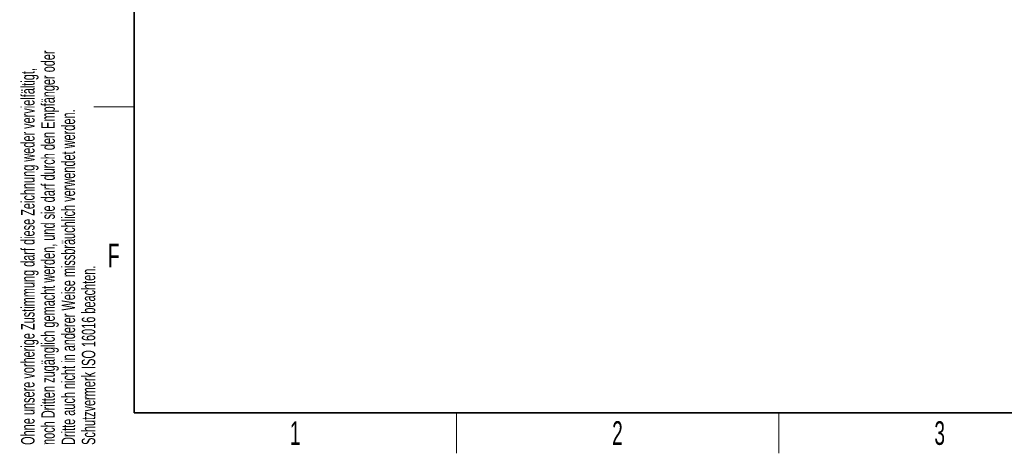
# Model space of a CAD drawing. Header units: millimetres. Extents: x 5 to 418, y 2 to 292.
# Tile 1 of 24: x 9 to 155, y 6 to 70. Entities that reach past the tile are written whole.
import ezdxf

# ---------------------------------------------------------------- set-up
doc = ezdxf.new("R2010")
doc.units = ezdxf.units.MM
doc.layers.add('SLD-0', color=7, linetype='Continuous')
doc.styles.add('SLDTEXTSTYLE0', font='TXT', dxfattribs={"width": 0.605})

# ---------------------------------------------------------------- blocks, each defined once
blk = doc.blocks.new('SW_NOTE_0_2')
at = {"layer": 'SLD-0', "color": 0, "char_height": 2, "attachment_point": 1, "rotation": 90, "style": 'SLDTEXTSTYLE0'}
for s, insert in [('noch Dritten zugänglich gemacht werden, und sie darf durch den Empfänger oder', (0.42, 0)), ('Ohne unsere vorherige Zustimmung darf diese Zeichnung weder vervielfältigt,', (-2.58, 0)), ('Dritte auch nicht in anderer Weise missbräuchlich verwendet werden.', (3.42, 0)), ('Schutzvermerk ISO 16016 beachten.', (6.42, 0))]:
    blk.add_mtext(s, dxfattribs=dict(at, insert=insert))

msp = doc.modelspace()

# ---------------------------------------------------------------- linework, layer by layer
at = {"layer": 'SLD-0', "lineweight": 35}
for p, q in [((26, 282.5), (26, 12)), ((26, 12), (408, 12))]:
    msp.add_line(p, q, dxfattribs=at)
at = {"layer": 'SLD-0', "lineweight": 18}
for p, q in [((20, 57.25), (26, 57.25)), ((73.75, 6), (73.75, 12)), ((121.5, 6), (121.5, 12))]:
    msp.add_line(p, q, dxfattribs=at)

# ---------------------------------------------------------------- block references
at = {"layer": 'SLD-0'}
msp.add_blockref('SW_NOTE_0_2', (11.808, 7.2381), dxfattribs=at)

# ---------------------------------------------------------------- texts
at = {"layer": 'SLD-0', "char_height": 3.5, "attachment_point": 2, "style": 'SLDTEXTSTYLE0'}
for s, insert in [('F', (22.9536, 37.0011)), ('1', (49.8527, 10.743)), ('2', (97.6027, 10.743)), ('3', (145.3527, 10.743))]:
    msp.add_mtext(s, dxfattribs=dict(at, insert=insert))

doc.saveas('drawing.dxf')
